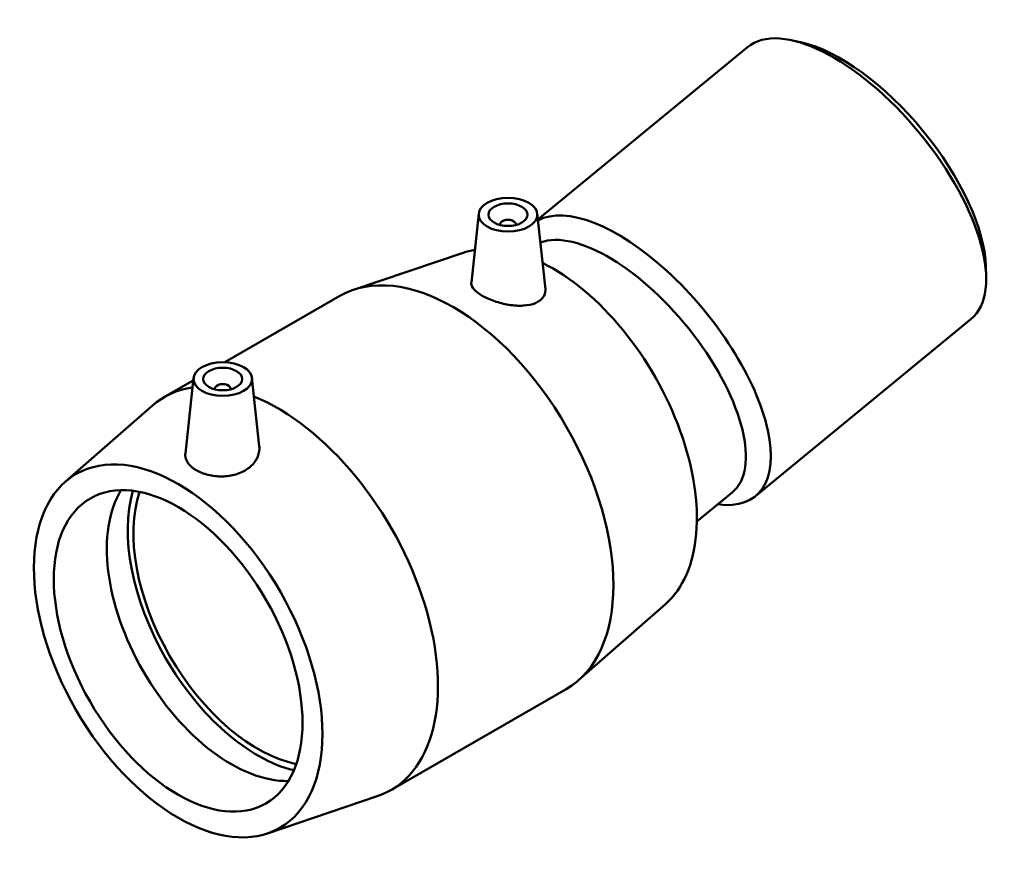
# Model space of a CAD drawing. Header units: millimetres. Extents: x -53 to 1252, y -109 to 1379.
# Tile 7 of 7: x 1000 to 1252, y 963 to 1178. Entities that reach past the tile are written whole.
import ezdxf

# ---------------------------------------------------------------- set-up
doc = ezdxf.new("R2010")
doc.units = ezdxf.units.MM
doc.layers.add('Visible (ISO)', color=7, linetype='Continuous', lineweight=50)

msp = doc.modelspace()

# ---------------------------------------------------------------- linework, layer by layer
at = {"layer": 'Visible (ISO)'}
for p, q in [((1200.143, 1171.866), (1197.659, 1172.429)), ((1186.149, 1170.705), (1132.525, 1126.646)), ((1117.393, 1128.143), (1115.502, 1110.514)), ((1132.364, 1128.143), (1134.437, 1108.813)), ((1122.878, 1125.238), (1122.878, 1125.424)), ((1126.878, 1125.238), (1126.878, 1125.424)), ((1113.386, 1118.151), (1085.386, 1108.676)), ((1247.136, 1114.669), (1247.207, 1112.123)), ((1052.475, 1090.161), (1081.881, 1107.094)), ((1243.283, 1101.166), (1188.172, 1055.886)), ((1044.419, 1086.12), (1042.349, 1066.815)), ((1059.391, 1086.12), (1061.261, 1068.678)), ((1037.015, 1081.258), (1044.351, 1085.482)), ((1049.905, 1083.401), (1049.905, 1083.215)), ((1053.905, 1083.401), (1053.905, 1083.215)), ((1011.639, 1059.558), (1033.887, 1079.02)), ((1182.203, 1056.806), (1173.184, 1049.396)), ((1165.145, 1028.271), (1142.896, 1008.809)), ((1094.903, 980.734), (1139.768, 1006.571)), ((1063.397, 969.678), (1091.397, 979.153))]:
    msp.add_line(p, q, dxfattribs=at)
for centre, major_axis, ratio, start_param, end_param in [((1214.716, 1135.936), (-28.567, 34.769), 0.445732, 3.1415927, 6.2831853), ((1216.321, 1137.254), (-27.094, 32.977), 0.445732, 3.6628051, 5.7619728), ((1159.605, 1090.655), (28.567, -34.769), 0.445732, 5.8321585, 9.3346968), ((1124.878, 1125.424), (-2, 0), 0.5758617, 2.9729035, 6.4518745), ((1156.493, 1088.098), (25.71, -31.293), 0.445732, 0, 2.991517), ((1136.28, 1071.492), (-26.049, 45.236), 0.5780931, 6.0684597, 6.1687931), ((1136.28, 1071.492), (26.049, -45.236), 0.5780931, 0.1143922, 2.4276834), ((1110.825, 1056.833), (-28.944, 50.262), 0.5780931, 3.1415927, 6.2831853), ((1065.959, 1030.996), (-28.944, 50.262), 0.5780931, 6.0600762, 6.3975775), ((1051.905, 1083.401), (-2, 0), 0.5758617, 2.9729035, 6.4518745), ((1065.959, 1030.996), (28.944, -50.262), 0.5780931, 6.1687931, 8.7896195), ((1054.079, 1024.155), (22.456, -38.996), 0.5780931, 3.4474567, 5.9773213), ((1060.867, 1028.064), (-23.475, 40.765), 0.5780931, 0.5020128, 2.6395799), ((1060.867, 1028.064), (-22.456, 38.996), 0.5780931, 0.4686427, 2.6729499)]:
    msp.add_ellipse(centre, major_axis=major_axis, ratio=ratio, start_param=start_param, end_param=end_param, dxfattribs=at)
for centre, major_axis, ratio in [((1124.878, 1127.877), (7.5, 0), 0.5758617), ((1124.878, 1127.877), (5, 0), 0.5758617), ((1051.905, 1085.854), (7.5, 0), 0.5758617), ((1051.905, 1085.854), (5, 0), 0.5758617), ((1040.503, 1016.337), (26.049, -45.236), 0.5780931), ((1040.503, 1016.337), (22.456, -38.996), 0.5780931)]:
    msp.add_ellipse(centre, major_axis=major_axis, ratio=ratio, dxfattribs=at)
for points, knots in [([(1131.887, 1105.281), (1131.042, 1104.926), (1129.963, 1104.691), (1127.59, 1104.55), (1126.295, 1104.641), (1123.883, 1105.033), (1122.605, 1105.356), (1120.24, 1106.172), (1119.154, 1106.665), (1117.435, 1107.655), (1116.696, 1108.213), (1115.724, 1109.318), (1115.489, 1109.867), (1115.494, 1110.409), (1115.497, 1110.461), (1115.503, 1110.514)], [0, 0, 0, 0, 0.3734511, 0.3734511, 0.7469022, 0.7469022, 1.1115545, 1.1115545, 1.4762067, 1.4762067, 1.840859, 1.840859, 2.2055113, 2.2055113, 2.2442911, 2.2442911, 2.2442911, 2.2442911]), ([(1134.436, 1108.813), (1134.445, 1108.736), (1134.45, 1108.66), (1134.472, 1107.934), (1134.263, 1107.258), (1133.367, 1106.098), (1132.68, 1105.614), (1131.887, 1105.281)], [5.02076012, 5.02076012, 5.02076012, 5.02076012, 5.06123221, 5.06123221, 5.41224198, 5.41224198, 5.76325175, 5.76325175, 5.76325175, 5.76325175]), ([(1061.26, 1068.678), (1061.281, 1068.487), (1061.291, 1068.297), (1061.286, 1067.205), (1061.032, 1066.222), (1060.011, 1064.409), (1059.243, 1063.579), (1058.35, 1062.934)], [4.938422, 4.938422, 4.938422, 4.938422, 5.01634957, 5.01634957, 5.38980066, 5.38980066, 5.76325175, 5.76325175, 5.76325175, 5.76325175]), ([(1058.35, 1062.934), (1057.51, 1062.327), (1056.452, 1061.805), (1054.143, 1061.12), (1052.892, 1060.954), (1050.55, 1060.933), (1049.303, 1061.076), (1047.009, 1061.642), (1045.962, 1062.064), (1044.304, 1063.019), (1043.579, 1063.617), (1042.603, 1064.934), (1042.351, 1065.655), (1042.327, 1066.503), (1042.333, 1066.658), (1042.35, 1066.815)], [0, 0, 0, 0, 0.3510098, 0.3510098, 0.7020195, 0.7020195, 1.0537193, 1.0537193, 1.4054192, 1.4054192, 1.757119, 1.757119, 2.1088188, 2.1088188, 2.1851436, 2.1851436, 2.1851436, 2.1851436])]:
    msp.add_open_spline(points, degree=3, knots=knots, dxfattribs=at)

doc.saveas('drawing.dxf')
